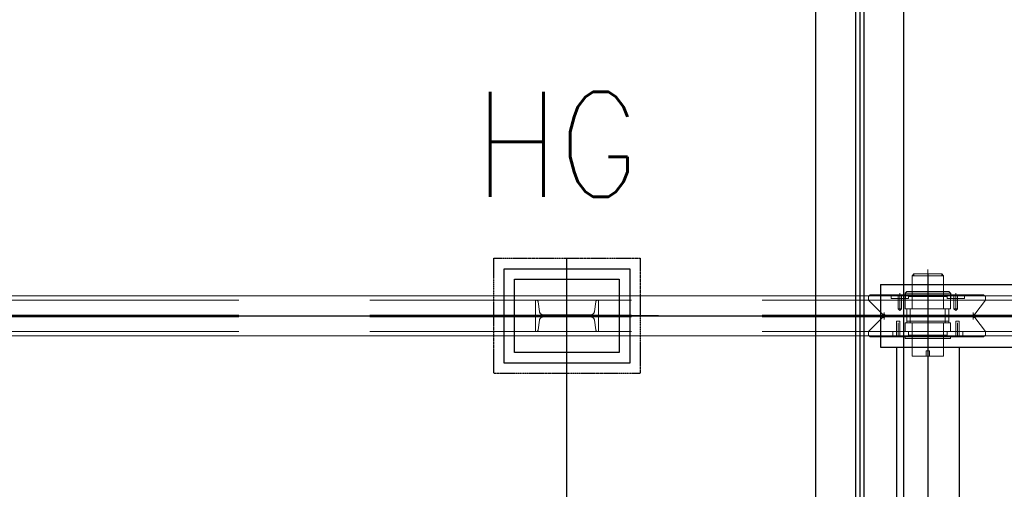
# Model space of a CAD drawing. Header units: inches. Extents: x -204116 to 930598, y -391373 to 256461.
# Tile 13 of 225: x -193679 to -191328, y 41454 to 42574. Entities that reach past the tile are written whole.
import ezdxf
from ezdxf.lldxf.tags import DXFTag

# ---------------------------------------------------------------- set-up
doc = ezdxf.new("R2010")
doc.units = ezdxf.units.IN
doc.header["$LTSCALE"] = 10
doc.header["$MEASUREMENT"] = 0
for name, pattern in [('CENTER', [2, 1.25, -0.25, 0.25, -0.25]), ('HIDDEN', [0.375, 0.25, -0.125]), ('PHANTOM', [2.5, 1.25, -0.25, 0.25, -0.25, 0.25, -0.25]), ('PHANTOM2', [1.25, 0.625, -0.125, 0.125, -0.125, 0.125, -0.125])]:
    doc.linetypes.add(name, pattern=pattern)
for name, color, linetype, lineweight in [('cen', 2, 'CENTER2', 25), ('CTEXT2', 3, 'Continuous', 25), ('P', 5, 'PHANTOM2', 9)]:
    doc.layers.add(name, color=color, linetype=linetype, lineweight=lineweight)
doc.layers.add('FDN', color=8, linetype='PHANTOM')
doc.styles.get("Standard").update_dxf_attribs({"font": 'simplex.shx'})
tags = doc.linetypes.add('CENTER2', pattern=[1.125, 0.75, -0.125, 0.125, -0.125]).pattern_tags.tags
tags[10:11] = [DXFTag(74, 4), DXFTag(75, 0), DXFTag(340, '0'), DXFTag(46, 1.0), DXFTag(50, 0.0), DXFTag(44, 0.0), DXFTag(45, 0.0)]
tags[8:9] = [DXFTag(74, 4), DXFTag(75, 0), DXFTag(340, '0'), DXFTag(46, 1.0), DXFTag(50, 0.0), DXFTag(44, 0.0), DXFTag(45, 0.0)]
tags[6:7] = [DXFTag(74, 4), DXFTag(75, 0), DXFTag(340, '0'), DXFTag(46, 1.0), DXFTag(50, 0.0), DXFTag(44, 0.0), DXFTag(45, 0.0)]
tags[4:5] = [DXFTag(74, 4), DXFTag(75, 0), DXFTag(340, '0'), DXFTag(46, 1.0), DXFTag(50, 0.0), DXFTag(44, 0.0), DXFTag(45, 0.0)]

# ---------------------------------------------------------------- blocks, each defined once
blk = doc.blocks.new('TakeUp Plan')
for p, q in [((-750.6, 1125, -2), (713, 1125, -2)), ((-750.6, 1125, -2), (-750.6, 975, -2)), ((-692.2, 1104.2, -2), (-692.2, 1091.7, -2)), ((-583.8, 1104.2, -2), (-583.8, 1091.7, -2)), ((-750.6, 975, -2), (713, 975, -2)), ((-713, 975, -2), (-713, -975, -2)), ((-563, 975, -2), (-563, -975, -2))]:
    blk.add_line(p, q)
at = {"color": 1}
blk.add_line((-1281.3, 1050, -2), (-1717.9, 1050, -2), dxfattribs=at)
at = {"color": 2, "elevation": -2}
blk.add_lwpolyline([(-1349.6, 937.5), (-1649.6, 937.5), (-1649.6, 1162.5), (-1349.6, 1162.5)], close=True, dxfattribs=at)
at = {"elevation": -2}
blk.add_lwpolyline([(-1374.6, 962.5), (-1624.6, 962.5), (-1624.6, 1137.5), (-1374.6, 1137.5)], close=True, dxfattribs=at)
at = {"layer": 'cen', "linetype": 'CENTER', "ltscale": 500}
for p, q in [((-1499.6, -1187.5, -2), (-1499.6, 1187.5, -2)), ((-638, 1150.1, -2), (-638, -1125, -2)), ((-5720.6, 1050, -2), (1175.4, 1050, -2))]:
    blk.add_line(p, q, dxfattribs=at)
at = {"layer": 'FDN', "ltscale": 0.03, "elevation": -2}
blk.add_lwpolyline([(-1324.6, 912.5), (-1674.6, 912.5), (-1674.6, 1187.5), (-1324.6, 1187.5)], close=True, dxfattribs=at)
at = {"layer": 'P', "color": 0, "linetype": 'Continuous', "elevation": -2}
for points in [[(-638, 1160.5), (-638, 939.5)], [(-638, 943.7), (-638, 1156.3)], [(-604.6, 1150.1), (-604.6, 1145.9), (-675.5, 1145.9), (-671.4, 1150.1), (-604.6, 1150.1)], [(-675.5, 1066.7), (-675.5, 1145.9)], [(-671.4, 1150.1), (-671.4, 1145.9), (-600.5, 1145.9), (-604.6, 1150.1), (-671.4, 1150.1)], [(-600.5, 1066.7), (-600.5, 1145.9)], [(-692.2, 1104.2), (-692.2, 1104.2), (-688, 1108.4)], [(-675.5, 1108.4), (-688, 1108.4)], [(-675.5, 1108.4), (-675.5, 1108.4), (-638, 1108.4)], [(-675.5, 1104.2), (-675.5, 1104.2), (-675.5, 1108.4), (-675.5, 1104.2), (-675.5, 1100), (-675.5, 1100), (-675.5, 1095.9)], [(-638, 1120.9), (-638, 983.3)], [(-638, 1120.9), (-638, 1075)], [(-638, 1120.9), (-638, 983.3)], [(-638, 1120.9), (-638, 1075)], [(-600.5, 1108.4), (-600.5, 1108.4), (-638, 1108.4)], [(-600.5, 1104.2), (-600.5, 1104.2), (-600.5, 1108.4), (-600.5, 1104.2), (-600.5, 1100), (-600.5, 1100), (-600.5, 1095.9)], [(-600.5, 1108.4), (-588, 1108.4)], [(-583.8, 1104.2), (-583.8, 1104.2), (-588, 1108.4)], [(-5720.6, 1097.5), (1171.4, 1097.5)], [(-779.8, 1095.9), (-775.6, 1100)], [(-779.8, 1087.5), (-779.8, 1095.9)], [(-746.4, 1054.2), (-779.8, 1087.5)], [(-725.6, 1100), (-775.6, 1100)], [(-771.4, 1100), (-638, 1100)], [(-725.6, 1100), (-725.6, 1091.7)], [(-725.6, 1100), (-725.6, 1095.9)], [(-725.6, 1100), (-725.6, 1091.7)], [(-721.4, 1100), (-725.6, 1100)], [(-725.6, 1091.7), (-700.6, 1091.7)], [(-696.4, 1100), (-721.4, 1100)], [(-721.4, 1091.7), (-708.9, 1091.7)], [(-708.9, 1100), (-708.9, 1091.7)], [(-708.9, 1091.7), (-692.2, 1091.7)], [(-708.9, 1091.7), (-708.9, 1066.7)], [(-708.9, 1091.7), (-708.9, 1066.7), (-708.9, 1066.7)], [(-704.7, 1104.2), (-704.7, 1070.8)], [(-704.7, 1104.2), (-704.7, 1087.5)], [(-704.7, 1091.7), (-704.7, 1066.7)], [(-700.6, 1100), (-700.6, 1091.7)], [(-700.6, 1091.7), (-700.6, 1066.7)], [(-700.6, 1091.7), (-688, 1091.7)], [(-692.2, 1104.2), (-638, 1104.2)], [(-692.2, 1091.7), (-692.2, 1087.5), (-692.2, 1091.7), (-692.2, 1087.5)], [(-692.2, 1070.8), (-692.2, 1087.5)], [(-692.2, 1087.5), (-692.2, 1066.7), (-688, 1066.7), (-688, 1066.7), (-688, 1066.7), (-692.2, 1066.7)], [(-638, 1087.5), (-692.2, 1087.5)], [(-683.9, 1091.7), (-688, 1091.7)], [(-683.9, 1095.9), (-683.9, 1091.7)], [(-683.9, 1095.9), (-683.9, 1095.9), (-675.5, 1095.9)], [(-638, 1095.9), (-675.5, 1095.9)], [(-583.8, 1104.2), (-638, 1104.2)], [(-638, 1100), (-504.6, 1100)], [(-638, 1095.9), (-600.5, 1095.9)], [(-638, 1087.5), (-583.8, 1087.5)], [(-592.1, 1095.9), (-592.1, 1095.9), (-600.5, 1095.9)], [(-592.1, 1095.9), (-592.1, 1091.7)], [(-592.1, 1091.7), (-588, 1091.7)], [(-575.5, 1091.7), (-588, 1091.7)], [(-583.8, 1087.5), (-583.8, 1066.7), (-588, 1066.7), (-588, 1066.7), (-588, 1066.7), (-583.8, 1066.7)], [(-583.8, 1091.7), (-583.8, 1087.5), (-583.8, 1091.7), (-583.8, 1087.5)], [(-567.1, 1091.7), (-583.8, 1091.7)], [(-583.8, 1070.8), (-583.8, 1087.5)], [(-575.5, 1100), (-575.5, 1091.7)], [(-575.5, 1091.7), (-575.5, 1066.7)], [(-550.4, 1091.7), (-575.5, 1091.7)], [(-571.3, 1104.2), (-571.3, 1070.8)], [(-571.3, 1104.2), (-571.3, 1087.5)], [(-571.3, 1091.7), (-571.3, 1066.7)], [(-567.1, 1100), (-567.1, 1091.7)], [(-554.6, 1091.7), (-567.1, 1091.7)], [(-567.1, 1091.7), (-567.1, 1066.7)], [(-567.1, 1091.7), (-567.1, 1066.7), (-567.1, 1066.7)], [(-550.4, 1100), (-550.4, 1091.7)], [(-550.4, 1100), (-550.4, 1095.9)], [(-550.4, 1100), (-550.4, 1091.7)], [(-525.4, 1054.2), (-500.4, 1087.5)], [(-504.6, 1100), (-500.4, 1095.9)], [(-500.4, 1095.9), (-500.4, 1087.5), (-500.4, 1087.5)], [(-742.3, 1058.3), (-742.3, 1041.7)], [(-742.3, 1041.7), (-742.3, 1058.3)], [(-708.9, 1066.7), (-700.6, 1066.7), (-704.7, 1062.5), (-708.9, 1066.7)], [(-692.2, 1016.6), (-692.2, 1033.3), (-688, 1033.3), (-688, 1037.5), (-688, 1066.7)], [(-638, 1066.7), (-692.2, 1066.7)], [(-638, 1066.7), (-688, 1066.7)], [(-679.7, 1033.3), (-679.7, 1066.7)], [(-638, 1066.7), (-679.7, 1066.7)], [(-638, 1066.7), (-675.5, 1066.7)], [(-638, 1058.3), (-638, 966.6), (-642.2, 966.6), (-633.8, 966.6)], [(-638, 1066.7), (-583.8, 1066.7)], [(-638, 1066.7), (-588, 1066.7)], [(-638, 1066.7), (-600.5, 1066.7)], [(-638, 1066.7), (-596.3, 1066.7)], [(-596.3, 1033.3), (-596.3, 1066.7)], [(-583.8, 1016.6), (-583.8, 1033.3), (-588, 1033.3), (-588, 1037.5), (-588, 1066.7)], [(-567.1, 1066.7), (-575.5, 1066.7), (-571.3, 1062.5), (-567.1, 1066.7)], [(-529.6, 1058.3), (-529.6, 1041.7)], [(-529.6, 1041.7), (-529.6, 1058.3)], [(-746.4, 1045.8), (-779.8, 1012.5)], [(-742.3, 1054.2), (-746.4, 1054.2)], [(-746.4, 1054.2), (-742.3, 1054.2)], [(-746.4, 1045.8), (-742.3, 1045.8)], [(-742.3, 1045.8), (-746.4, 1045.8)], [(-742.3, 1054.2), (-738.1, 1050), (-742.3, 1045.8)], [(-742.3, 1045.8), (-738.1, 1050), (-742.3, 1054.2)], [(-529.6, 1050), (-742.3, 1050)], [(-713.1, 1037.5), (-704.7, 1037.5), (-708.9, 1037.5), (-713.1, 1037.5)], [(-713.1, 1012.5), (-713.1, 1037.5)], [(-713.1, 1012.5), (-713.1, 1037.5), (-713.1, 1037.5)], [(-704.7, 1012.5), (-704.7, 1037.5)], [(-704.7, 1012.5), (-704.7, 1037.5)], [(-700.6, 1050), (-638, 1050)], [(-688, 1037.5), (-688, 1033.3)], [(-688, 1037.5), (-688, 1033.3)], [(-638, 1037.5), (-688, 1037.5)], [(-638, 1037.5), (-588, 1037.5)], [(-588, 1037.5), (-588, 1033.3)], [(-588, 1037.5), (-588, 1033.3)], [(-562.9, 1037.5), (-571.3, 1037.5), (-567.1, 1037.5), (-562.9, 1037.5)], [(-571.3, 1012.5), (-571.3, 1037.5)], [(-571.3, 1012.5), (-571.3, 1037.5)], [(-562.9, 1012.5), (-562.9, 1037.5)], [(-562.9, 1012.5), (-562.9, 1037.5), (-562.9, 1037.5)], [(-529.6, 1054.2), (-525.4, 1054.2)], [(-529.6, 1045.8), (-529.6, 1054.2)], [(-529.6, 1054.2), (-529.6, 1045.8)], [(-529.6, 1045.8), (-525.4, 1045.8)], [(-525.4, 1045.8), (-500.4, 1012.5)], [(-779.8, 1012.5), (-779.8, 1004.1)], [(-721.4, 1012.5), (-708.9, 1012.5)], [(-721.4, 1000), (-721.4, 1004.1), (-721.4, 1012.5), (-721.4, 1012.5), (-713.1, 1012.5)], [(-721.4, 1004.1), (-721.4, 1012.5), (-704.7, 1012.5)], [(-713.1, 1000), (-713.1, 1012.5)], [(-708.9, 1000), (-708.9, 1033.3)], [(-708.9, 1012.5), (-692.2, 1012.5)], [(-708.9, 1000), (-708.9, 1012.5)], [(-704.7, 1000), (-704.7, 1012.5)], [(-700.6, 1012.5), (-688, 1012.5)], [(-688, 1033.3), (-692.2, 1033.3)], [(-638, 1033.3), (-692.2, 1033.3), (-692.2, 1012.5)], [(-638, 1012.5), (-692.2, 1012.5)], [(-683.9, 1012.5), (-688, 1012.5)], [(-683.9, 1004.1), (-683.9, 1012.5)], [(-679.7, 1033.3), (-638, 1033.3)], [(-638, 1033.3), (-675.5, 1033.3)], [(-675.5, 954.1), (-675.5, 1033.3)], [(-638, 1033.3), (-583.8, 1033.3), (-583.8, 1012.5)], [(-638, 1033.3), (-600.5, 1033.3)], [(-596.3, 1033.3), (-638, 1033.3)], [(-638, 1012.5), (-583.8, 1012.5)], [(-600.5, 954.1), (-600.5, 1033.3)], [(-592.1, 1012.5), (-588, 1012.5)], [(-592.1, 1004.1), (-592.1, 1012.5)], [(-588, 1033.3), (-583.8, 1033.3)], [(-571.3, 1012.5), (-579.6, 1012.5)], [(-571.3, 1000), (-571.3, 1012.5)], [(-554.6, 1004.1), (-554.6, 1012.5), (-571.3, 1012.5)], [(-567.1, 1000), (-567.1, 1033.3)], [(-567.1, 1000), (-567.1, 1012.5)], [(-554.6, 1000), (-554.6, 1004.1), (-554.6, 1012.5), (-554.6, 1012.5), (-562.9, 1012.5)], [(-562.9, 1000), (-562.9, 1012.5)], [(-500.4, 1004.1), (-500.4, 1012.5), (-500.4, 1012.5)], [(-5720.6, 1002.5), (1171.4, 1002.5)], [(-779.8, 1004.1), (-775.6, 1000)], [(-725.6, 1000), (-775.6, 1000)], [(-725.6, 1000), (-504.6, 1000)], [(-692.2, 1000), (-692.2, 995.8), (-688, 995.8)], [(-675.5, 995.8), (-688, 995.8)], [(-675.5, 1000), (-675.5, 1004.1), (-683.9, 1004.1)], [(-638, 1004.1), (-675.5, 1004.1)], [(-675.5, 1000), (-675.5, 995.8), (-675.5, 995.8), (-675.5, 995.8)], [(-675.5, 995.8), (-675.5, 995.8), (-638, 995.8)], [(-638, 1004.1), (-600.5, 1004.1)], [(-600.5, 995.8), (-600.5, 995.8), (-638, 995.8)], [(-600.5, 1000), (-600.5, 1004.1), (-592.1, 1004.1)], [(-600.5, 1000), (-600.5, 995.8), (-600.5, 995.8), (-600.5, 995.8)], [(-600.5, 995.8), (-588, 995.8)], [(-583.8, 1000), (-583.8, 995.8), (-588, 995.8)], [(-579.6, 1000), (-554.6, 1000)], [(-554.6, 1004.1), (-554.6, 1000)], [(-504.6, 1000), (-500.4, 1004.1)], [(-642.2, 954.1), (-642.2, 966.6)], [(-633.8, 954.1), (-633.8, 966.6)], [(-675.5, 954.1), (-671.4, 954.1), (-638, 954.1)], [(-642.2, 954.1), (-642.2, 954.1), (-642.2, 954.1), (-642.2, 954.1), (-633.8, 954.1), (-633.8, 954.1)], [(-633.8, 954.1), (-642.2, 954.1)], [(-600.5, 954.1), (-604.6, 954.1), (-638, 954.1)]]:
    blk.add_lwpolyline(points, dxfattribs=at)
at = {"layer": 'P', "color": 2, "linetype": 'HIDDEN', "ltscale": 250, "elevation": -2}
for points in [[(-5720.6, 1087.5), (829.4, 1087.5)], [(-5720.6, 1052.1), (825.4, 1052.1)], [(-5720.6, 1047.9), (825.4, 1047.9)], [(-5720.6, 1012.5), (829.4, 1012.5)]]:
    blk.add_lwpolyline(points, dxfattribs=at)
blk.add_lwpolyline([(-1574.6, 1087.5), (-1574.6, 1012.5), (-1573, 1012.5, 0.373885), (-1568.5, 1016.4), (-1565.2, 1039.8, -0.373885), (-1556.3, 1047.5), (-1442.9, 1047.5, -0.373885), (-1434, 1039.8), (-1430.7, 1016.4, 0.373885), (-1426.2, 1012.5), (-1424.6, 1012.5), (-1424.6, 1087.5), (-1426.2, 1087.5, 0.373885), (-1430.7, 1083.6), (-1434, 1060.2, -0.373885), (-1442.9, 1052.5), (-1556.3, 1052.5, -0.373885), (-1565.2, 1060.2), (-1568.5, 1083.6, 0.373885), (-1573, 1087.5)], format="xyb", close=True, dxfattribs=at)

msp = doc.modelspace()

# ---------------------------------------------------------------- linework, layer by layer
at = {"color": 1, "ltscale": 500}
msp.add_line((-191672.5, 47497.7, -4480168.1), (-191672.5, 34717.8, -4480168.1), dxfattribs=at)
at = {"color": 250, "linetype": 'CENTER', "ltscale": 500}
msp.add_line((-191672.4, 47217.9), (-191672.5, 34717.9), dxfattribs=at)
at = {"color": 250, "ltscale": 25}
for p, q in [((-191777.5, 34723.9, 1624998.3), (-191777.8, 43717.9, 455218)), ((-191682.5, 34723.9, 1624998.3), (-191682.4, 43717.9, 1624998.3)), ((-191662.5, 34723.9, 1624998.3), (-191662.4, 43717.9, 1624998.3)), ((-191567.5, 34723.9, 1624998.3), (-191567.4, 43717.9, 1624998.3))]:
    msp.add_line(p, q, dxfattribs=at)

# ---------------------------------------------------------------- block references
msp.add_blockref('TakeUp Plan', (-190872.5, 40817.8, -4480163))

# ---------------------------------------------------------------- texts
at = {"layer": 'CTEXT2', "width": 0.85}
msp.add_text('HG', height=250, dxfattribs=at).set_placement((-192592, 42152.1, -4480163))

doc.saveas('drawing.dxf')
